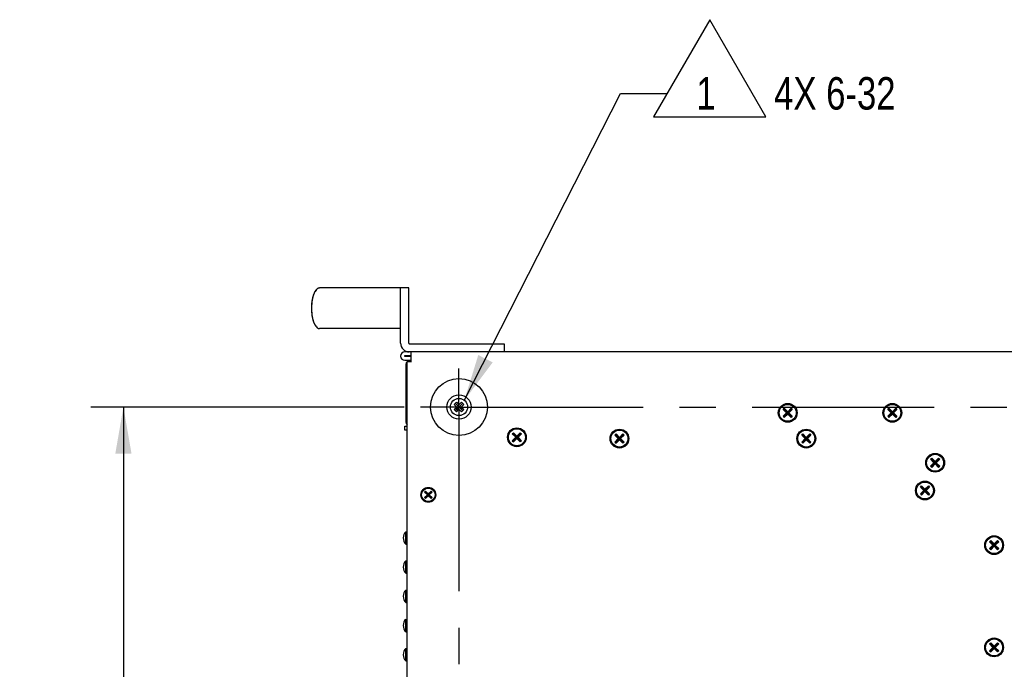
# Model space of a CAD drawing. Header units: inches. Extents: x 0 to 34, y 0 to 22.
# Tile 17 of 31: x 13.8 to 17.6, y 8.9 to 11.4. Entities that reach past the tile are written whole.
import ezdxf

# ---------------------------------------------------------------- set-up
doc = ezdxf.new("R2010")
doc.units = ezdxf.units.IN
doc.header["$LTSCALE"] = 1.87
doc.header["$MEASUREMENT"] = 0
doc.linetypes.add('CENTER', pattern=[0.6, 0.375, -0.075, 0.075, -0.075])
doc.layers.get('0').update_dxf_attribs({"linetype": 'CONTINUOUS'})
for name, color, linetype in [('DEFAULT_1', 7, 'CENTER'), ('DETAIL', 7, 'CONTINUOUS'), ('DIMENSIONS', 7, 'CONTINUOUS')]:
    doc.layers.add(name, color=color, linetype=linetype)
doc.styles.get("Standard").update_dxf_attribs({"font": 'txt', "width": 0.8})
doc.dimstyles.new('DIMSTYLE_4', dxfattribs={"dimtxt": 0.125, "dimasz": 0.18, "dimexe": 0.18, "dimexo": 0.0625, "dimgap": 0.09, "dimtad": 0, "dimtih": 1, "dimtoh": 1, "dimdec": 3, "dimlfac": 4, "dimzin": 4, "dimdsep": 46, "dimtxsty": 'STANDARD', "dimblk": '_FILLED', "dimblk1": '_FILLED', "dimblk2": '_FILLED', "dimcen": 0.09, "dimadec": 0, "dimazin": 0, "dimtp": 0.01, "dimtm": 0.01, "dimtfac": 1, "dimtdec": 3, "dimtofl": 0, "dimtmove": 0, "dimatfit": 3, "dimldrblk": '_FILLED', "dimfxl": 1, "dimtolj": 1, "dimtzin": 4, "dimarcsym": 0})

# ---------------------------------------------------------------- blocks, each defined once
blk = doc.blocks.new('_FILLED')
at = {"color": 0, "linetype": 'BYBLOCK'}
blk.add_solid([(0, 0), (-1, 0.174), (-1, -0.174)], dxfattribs=at)
blk = doc.blocks.new('*D14')
at = {"layer": 'DIMENSIONS', "color": 2, "linetype": 'CONTINUOUS'}
for p, q in [((15.2758, 9.9568), (14.0678, 9.9568)), ((14.1928, 9.9568), (14.1928, 8.3564)), ((14.1928, 6.1318), (14.1928, 7.9189)), ((15.2758, 6.1318), (14.0678, 6.1318))]:
    blk.add_line(p, q, dxfattribs=at)
at = {"layer": 'DIMENSIONS', "color": 2, "linetype": 'CONTINUOUS', "xscale": 0.18, "yscale": 0.18, "zscale": 0.18}
for p, rotation in [((14.1928, 9.9568), 90), ((14.1928, 6.1318), 270)]:
    blk.add_blockref('_FILLED', p, dxfattribs=dict(at, rotation=rotation))
at = {"layer": 'DIMENSIONS', "color": 2, "linetype": 'CONTINUOUS', "width": 0.8}
for s, p in [('15.300', (13.7928, 8.1689)), ('[', (13.7928, 7.9814)), ('388.62', (13.8928, 7.9814)), (']', (14.4928, 7.9814))]:
    blk.add_text(s, height=0.125, dxfattribs=at).set_placement(p)
blk = doc.blocks.new('FLAG_TRIANGLE_BL8', base_point=(16.4546, 10.7159))
at = {"layer": 'DETAIL', "color": 2, "linetype": 'CONTINUOUS'}
for p, q in [((16.4535, 11.4493), (16.2372, 11.0747)), ((16.6698, 11.0747), (16.4535, 11.4493)), ((15.5073, 9.9825), (16.1097, 11.1655)), ((16.1097, 11.1655), (16.2897, 11.1655)), ((16.2372, 11.0747), (16.6698, 11.0747))]:
    blk.add_line(p, q, dxfattribs=at)
blk.add_solid([(15.5612, 10.1571), (15.5073, 9.9825), (15.6169, 10.1288)], dxfattribs=at)
at = {"layer": 'DETAIL', "color": 2, "linetype": 'CONTINUOUS', "width": 0.8}
for s, p in [('1', (16.4019, 11.103)), ('4X 6-32', (16.7019, 11.103))]:
    blk.add_text(s, height=0.125, dxfattribs=at).set_placement(p)

msp = doc.modelspace()

# ---------------------------------------------------------------- linework, layer by layer
at = {"color": 7, "linetype": 'CONTINUOUS'}
for p, q in [((14.9491, 10.41547), (14.94539, 10.41492)), ((15.2616, 10.41547), (14.9491, 10.41547)), ((15.29285, 10.41559), (15.2616, 10.41559)), ((15.29285, 10.20259), (15.29285, 10.41559)), ((14.91785, 10.33772), (14.91785, 10.33697)), ((15.2616, 10.25922), (14.9491, 10.25922)), ((15.29485, 10.20059), (15.6616, 10.20059)), ((15.6616, 10.20059), (15.6616, 10.16934)), ((15.29485, 10.16934), (15.27785, 10.16934)), ((15.3021, 10.13184), (15.3021, 10.16934)), ((19.7416, 10.16934), (15.65818, 10.16934)), ((15.27785, 10.13684), (15.3021, 10.13684)), ((15.2866, 5.95534), (15.2866, 10.13184)), ((15.2866, 10.13184), (15.3041, 10.13184)), ((15.46846, 9.96635), (15.47734, 9.97523)), ((15.46846, 9.96635), (15.47797, 9.95684)), ((15.46846, 9.94733), (15.47797, 9.95684)), ((15.50079, 9.97079), (15.4729, 9.94289)), ((15.50079, 9.94289), (15.4729, 9.97079)), ((15.47734, 9.97523), (15.48685, 9.96572)), ((15.47734, 9.93845), (15.48685, 9.94796)), ((15.49573, 9.95684), (15.47797, 9.95684)), ((15.48685, 9.96572), (15.49636, 9.97523)), ((15.48685, 9.94796), (15.48685, 9.96572)), ((15.48685, 9.94796), (15.49636, 9.93845)), ((15.49573, 9.95684), (15.50523, 9.96635)), ((15.49573, 9.95684), (15.50523, 9.94733)), ((15.49636, 9.97523), (15.50523, 9.96635)), ((16.73662, 9.94758), (16.74111, 9.95207)), ((16.73662, 9.94758), (16.74986, 9.93434)), ((16.76983, 9.94983), (16.73886, 9.91885)), ((16.76983, 9.91885), (16.73886, 9.94983)), ((16.74111, 9.95207), (16.75435, 9.93883)), ((16.75435, 9.93883), (16.76759, 9.95207)), ((16.75884, 9.93434), (16.77208, 9.94758)), ((16.76759, 9.95207), (16.77208, 9.94758)), ((17.14012, 9.94758), (17.14461, 9.95207)), ((17.14012, 9.94758), (17.15336, 9.93434)), ((17.17333, 9.94983), (17.14236, 9.91885)), ((17.17333, 9.91885), (17.14236, 9.94983)), ((17.14461, 9.95207), (17.15785, 9.93883)), ((17.15785, 9.93883), (17.17109, 9.95207)), ((17.16234, 9.93434), (17.17558, 9.94758)), ((17.17109, 9.95207), (17.17558, 9.94758)), ((15.46846, 9.94733), (15.47734, 9.93845)), ((15.50523, 9.94733), (15.49636, 9.93845)), ((16.73662, 9.9211), (16.74986, 9.93434)), ((16.73662, 9.9211), (16.74111, 9.91661)), ((16.74111, 9.91661), (16.75435, 9.92985)), ((16.75884, 9.93434), (16.74986, 9.93434)), ((16.75435, 9.92985), (16.75435, 9.93883)), ((16.75435, 9.92985), (16.76759, 9.91661)), ((16.75884, 9.93434), (16.77208, 9.9211)), ((16.77208, 9.9211), (16.76759, 9.91661)), ((17.14012, 9.9211), (17.15336, 9.93434)), ((17.14012, 9.9211), (17.14461, 9.91661)), ((17.14461, 9.91661), (17.15785, 9.92985)), ((17.16234, 9.93434), (17.15336, 9.93434)), ((17.15785, 9.92985), (17.15785, 9.93883)), ((17.15785, 9.92985), (17.17109, 9.91661)), ((17.16234, 9.93434), (17.17558, 9.9211)), ((17.17558, 9.9211), (17.17109, 9.91661)), ((15.27785, 9.86709), (15.27785, 9.88259)), ((15.27785, 9.88259), (15.2866, 9.88259)), ((15.69237, 9.85333), (15.69686, 9.85782)), ((15.69237, 9.85333), (15.70561, 9.84009)), ((15.69237, 9.82685), (15.70561, 9.84009)), ((15.72558, 9.85558), (15.69461, 9.8246)), ((15.72558, 9.8246), (15.69461, 9.85558)), ((15.69686, 9.85782), (15.7101, 9.84458)), ((15.69686, 9.82236), (15.7101, 9.8356)), ((15.71459, 9.84009), (15.70561, 9.84009)), ((15.7101, 9.84458), (15.72334, 9.85782)), ((15.7101, 9.8356), (15.7101, 9.84458)), ((15.7101, 9.8356), (15.72334, 9.82236)), ((15.71459, 9.84009), (15.72783, 9.85333)), ((15.71459, 9.84009), (15.72783, 9.82685)), ((15.72334, 9.85782), (15.72783, 9.85333)), ((16.08787, 9.84833), (16.09236, 9.85282)), ((16.08787, 9.84833), (16.10111, 9.83509)), ((16.08787, 9.82185), (16.10111, 9.83509)), ((16.12108, 9.85058), (16.09011, 9.8196)), ((16.12108, 9.8196), (16.09011, 9.85058)), ((16.09236, 9.85282), (16.1056, 9.83958)), ((16.11009, 9.83509), (16.10111, 9.83509)), ((16.1056, 9.83958), (16.11884, 9.85282)), ((16.1056, 9.8306), (16.1056, 9.83958)), ((16.11009, 9.83509), (16.12333, 9.84833)), ((16.11009, 9.83509), (16.12333, 9.82185)), ((16.11884, 9.85282), (16.12333, 9.84833)), ((16.80837, 9.84833), (16.81286, 9.85282)), ((16.80837, 9.84833), (16.82161, 9.83509)), ((16.80837, 9.82185), (16.82161, 9.83509)), ((16.84158, 9.85058), (16.81061, 9.8196)), ((16.84158, 9.8196), (16.81061, 9.85058)), ((16.81286, 9.85282), (16.8261, 9.83958)), ((16.83059, 9.83509), (16.82161, 9.83509)), ((16.8261, 9.83958), (16.83934, 9.85282)), ((16.8261, 9.8306), (16.8261, 9.83958)), ((16.83059, 9.83509), (16.84383, 9.84833)), ((16.83059, 9.83509), (16.84383, 9.82185)), ((16.83934, 9.85282), (16.84383, 9.84833)), ((15.69237, 9.82685), (15.69686, 9.82236)), ((15.72783, 9.82685), (15.72334, 9.82236)), ((16.08787, 9.82185), (16.09236, 9.81736)), ((16.09236, 9.81736), (16.1056, 9.8306)), ((16.1056, 9.8306), (16.11884, 9.81736)), ((16.12333, 9.82185), (16.11884, 9.81736)), ((16.80837, 9.82185), (16.81286, 9.81736)), ((16.81286, 9.81736), (16.8261, 9.8306)), ((16.8261, 9.8306), (16.83934, 9.81736)), ((16.84383, 9.82185), (16.83934, 9.81736)), ((17.30513, 9.75521), (17.30962, 9.7597)), ((17.30962, 9.7597), (17.32286, 9.74646)), ((17.32286, 9.74646), (17.3361, 9.7597)), ((17.3361, 9.7597), (17.34059, 9.75521)), ((17.30513, 9.75521), (17.31837, 9.74197)), ((17.30513, 9.72873), (17.31837, 9.74197)), ((17.30513, 9.72873), (17.30962, 9.72424)), ((17.33835, 9.75746), (17.30737, 9.72648)), ((17.33835, 9.72648), (17.30737, 9.75746)), ((17.30962, 9.72424), (17.32286, 9.73748)), ((17.32735, 9.74197), (17.31837, 9.74197)), ((17.32286, 9.73748), (17.32286, 9.74646)), ((17.32286, 9.73748), (17.3361, 9.72424)), ((17.32735, 9.74197), (17.34059, 9.75521)), ((17.32735, 9.74197), (17.34059, 9.72873)), ((17.34059, 9.72873), (17.3361, 9.72424)), ((17.26589, 9.64833), (17.27038, 9.65282)), ((17.26589, 9.64833), (17.27913, 9.63509)), ((17.29911, 9.65058), (17.26814, 9.61961)), ((17.29911, 9.61961), (17.26814, 9.65058)), ((17.27038, 9.65282), (17.28362, 9.63958)), ((17.28362, 9.63958), (17.29687, 9.65282)), ((17.28812, 9.63509), (17.30136, 9.64833)), ((17.29687, 9.65282), (17.30136, 9.64833)), ((15.35432, 9.62894), (15.358, 9.63261)), ((15.35432, 9.62894), (15.36492, 9.61834)), ((15.35432, 9.60774), (15.36492, 9.61834)), ((15.35432, 9.60774), (15.358, 9.60407)), ((15.38103, 9.63078), (15.35616, 9.6059)), ((15.38103, 9.6059), (15.35616, 9.63078)), ((15.358, 9.63261), (15.3686, 9.62201)), ((15.358, 9.60407), (15.3686, 9.61467)), ((15.37227, 9.61834), (15.36492, 9.61834)), ((15.3686, 9.62201), (15.3792, 9.63261)), ((15.3686, 9.61467), (15.3686, 9.62201)), ((15.3686, 9.61467), (15.3792, 9.60407)), ((15.37227, 9.61834), (15.38287, 9.62894)), ((15.37227, 9.61834), (15.38287, 9.60774)), ((15.3792, 9.63261), (15.38287, 9.62894)), ((15.38287, 9.60774), (15.3792, 9.60407)), ((17.26589, 9.62185), (17.27913, 9.63509)), ((17.26589, 9.62185), (17.27038, 9.61736)), ((17.27038, 9.61736), (17.28362, 9.6306)), ((17.28812, 9.63509), (17.27913, 9.63509)), ((17.28362, 9.6306), (17.28362, 9.63958)), ((17.28362, 9.6306), (17.29687, 9.61736)), ((17.28812, 9.63509), (17.30136, 9.62185)), ((17.30136, 9.62185), (17.29687, 9.61736)), ((15.2816, 9.42859), (15.2816, 9.47609)), ((15.2816, 9.47609), (15.2866, 9.47609)), ((15.2816, 9.42859), (15.2866, 9.42859)), ((17.53255, 9.43777), (17.53704, 9.44226)), ((17.53255, 9.43777), (17.54579, 9.42453)), ((17.53255, 9.41129), (17.54579, 9.42453)), ((17.56577, 9.44002), (17.5348, 9.40904)), ((17.56577, 9.40904), (17.5348, 9.44002)), ((17.53704, 9.44226), (17.55028, 9.42902)), ((17.53704, 9.4068), (17.55028, 9.42004)), ((17.55477, 9.42453), (17.54579, 9.42453)), ((17.55028, 9.42902), (17.56352, 9.44226)), ((17.55028, 9.42004), (17.55028, 9.42902)), ((17.55028, 9.42004), (17.56352, 9.4068)), ((17.55477, 9.42453), (17.56801, 9.43777)), ((17.55477, 9.42453), (17.56801, 9.41129)), ((17.56352, 9.44226), (17.56801, 9.43777)), ((17.53255, 9.41129), (17.53704, 9.4068)), ((17.56801, 9.41129), (17.56352, 9.4068)), ((15.2816, 9.31609), (15.2816, 9.36359)), ((15.2816, 9.36359), (15.2866, 9.36359)), ((15.2816, 9.31609), (15.2866, 9.31609)), ((15.2816, 9.20359), (15.2816, 9.25109)), ((15.2816, 9.25109), (15.2866, 9.25109)), ((15.2816, 9.20359), (15.2866, 9.20359)), ((15.2816, 9.09109), (15.2816, 9.13859)), ((15.2816, 9.13859), (15.2866, 9.13859)), ((15.2816, 9.09109), (15.2866, 9.09109)), ((17.53255, 9.04377), (17.53704, 9.04826)), ((17.53255, 9.04377), (17.54579, 9.03053)), ((17.56577, 9.04602), (17.5348, 9.01504)), ((17.56577, 9.01504), (17.5348, 9.04602)), ((17.53704, 9.04826), (17.55028, 9.03502)), ((17.55028, 9.03502), (17.56352, 9.04826)), ((17.55477, 9.03053), (17.56801, 9.04377)), ((17.56352, 9.04826), (17.56801, 9.04377)), ((15.2816, 8.97859), (15.2816, 9.02609)), ((15.2816, 9.02609), (15.2866, 9.02609)), ((17.53255, 9.01729), (17.54579, 9.03053)), ((17.53255, 9.01729), (17.53704, 9.0128)), ((17.53704, 9.0128), (17.55028, 9.02604)), ((17.55477, 9.03053), (17.54579, 9.03053)), ((17.55028, 9.02604), (17.55028, 9.03502)), ((17.55028, 9.02604), (17.56352, 9.0128)), ((17.55477, 9.03053), (17.56801, 9.01729)), ((17.56801, 9.01729), (17.56352, 9.0128)), ((15.2816, 8.97859), (15.2866, 8.97859))]:
    msp.add_line(p, q, dxfattribs=at)
at = {"color": 3, "linetype": 'CONTINUOUS'}
for p, q in [((15.2616, 10.20259), (15.2616, 10.41559)), ((15.3021, 10.15384), (15.27785, 10.15384)), ((15.27785, 10.15234), (15.3021, 10.15234)), ((15.65818, 10.16934), (15.29485, 10.16934)), ((15.2821, 10.12134), (15.2821, 9.89809)), ((15.2821, 10.12134), (15.2866, 10.12134)), ((15.2821, 9.89809), (15.2866, 9.89809)), ((15.2866, 9.86709), (15.27785, 9.86709))]:
    msp.add_line(p, q, dxfattribs=at)
at = {"color": 7, "linetype": 'CONTINUOUS'}
for points in [[(14.94539, 10.41492), (14.94167, 10.41324), (14.93803, 10.41042), (14.93454, 10.40652), (14.9313, 10.40162), (14.92835, 10.39585), (14.92573, 10.38934), (14.92341, 10.38201), (14.92144, 10.37392), (14.91987, 10.36526)], [(14.91987, 10.36526), (14.91874, 10.3562), (14.91807, 10.34695), (14.91785, 10.33772)], [(14.91785, 10.33697), (14.91807, 10.32774), (14.91874, 10.31849), (14.91987, 10.30942), (14.92144, 10.30076), (14.92341, 10.29267), (14.92573, 10.28534), (14.92835, 10.27883), (14.9313, 10.27306), (14.93454, 10.26816), (14.93803, 10.26426), (14.94167, 10.26144), (14.94539, 10.25977), (14.9491, 10.25922)]]:
    msp.add_lwpolyline(points, dxfattribs=at)
for centre, radius in [((15.48685, 9.95684), 0.10938), ((15.48685, 9.95684), 0.04688), ((15.48685, 9.95684), 0.03288), ((16.75435, 9.93434), 0.03625), ((16.75435, 9.93434), 0.03269), ((17.15785, 9.93434), 0.03625), ((17.15785, 9.93434), 0.03269), ((15.7101, 9.84009), 0.03625), ((15.7101, 9.84009), 0.03269), ((16.1056, 9.83509), 0.03625), ((16.1056, 9.83509), 0.03269), ((16.8261, 9.83509), 0.03625), ((16.8261, 9.83509), 0.03269), ((17.32286, 9.74197), 0.03625), ((17.32286, 9.74197), 0.03269), ((15.3686, 9.61834), 0.02875), ((15.3686, 9.61834), 0.02625), ((17.28362, 9.63509), 0.03625), ((17.28362, 9.63509), 0.03269), ((17.55028, 9.42453), 0.03625), ((17.55028, 9.42453), 0.03269), ((17.55028, 9.03053), 0.03625), ((17.55028, 9.03053), 0.03269)]:
    msp.add_circle(centre, radius, dxfattribs=at)
at = {"color": 3, "linetype": 'CONTINUOUS'}
for centre, radius, start, end in [((15.29485, 10.20259), 0.03325, 180, 270), ((15.27785, 10.15309), 0.00075, 90, 270), ((15.2996, 10.11934), 0.0175, 138.43622, 173.43588), ((15.2996, 10.11934), 0.0175, 104.5445, 134.31052), ((15.2996, 9.90009), 0.0175, 186.56412, 221.56378)]:
    msp.add_arc(centre, radius, start, end, dxfattribs=at)
at = {"color": 7, "linetype": 'CONTINUOUS'}
for centre, radius, start, end in [((15.29485, 10.20259), 0.002, 180, 270), ((15.27785, 10.15309), 0.01625, 90, 270), ((15.3048, 9.45234), 0.0332, 134.33269, 225.66731), ((15.3048, 9.33984), 0.0332, 134.33269, 225.66731), ((15.3048, 9.22734), 0.0332, 134.33269, 225.66731), ((15.3048, 9.11484), 0.0332, 134.33269, 225.66731), ((15.3048, 9.00234), 0.0332, 134.33269, 225.66731)]:
    msp.add_arc(centre, radius, start, end, dxfattribs=at)
for points, knots in [([(14.9453, 10.41489), (14.94456, 10.41466), (14.94179, 10.41357), (14.93706, 10.41003), (14.93247, 10.4039), (14.92919, 10.39781), (14.92697, 10.39278), (14.92494, 10.38724), (14.9225, 10.37907), (14.92046, 10.36965), (14.91939, 10.36201), (14.91907, 10.35922)], [0, 0, 0, 0, 0.0624831, 0.2309174, 0.3993517, 0.4835688, 0.567786, 0.6520031, 0.7362203, 0.9046546, 1, 1, 1, 1]), ([(14.91907, 10.35922), (14.91882, 10.35708), (14.91812, 10.34992), (14.91785, 10.34267), (14.91785, 10.33772)], [0, 0, 0, 0, 0.3026164, 1, 1, 1, 1]), ([(14.91785, 10.33697), (14.91785, 10.33201), (14.91823, 10.3219), (14.92003, 10.30701), (14.9225, 10.29561), (14.92494, 10.28745), (14.92697, 10.2819), (14.92919, 10.27687), (14.93247, 10.27078), (14.93706, 10.26466), (14.94304, 10.26017), (14.9471, 10.25922), (14.9491, 10.25922)], [0, 0, 0, 0, 0.125, 0.25, 0.375, 0.4375, 0.5, 0.5625, 0.625, 0.75, 0.875, 1, 1, 1, 1])]:
    msp.add_open_spline(points, degree=3, knots=knots, dxfattribs=at)
msp.add_open_spline([(14.9491, 10.41547), (14.94784, 10.41547), (14.94657, 10.41528), (14.9453, 10.41489)], degree=3, dxfattribs=at)
at = {"layer": 'DEFAULT_1', "color": 7, "linetype": 'CENTER'}
for p, q in [((15.48685, 9.96572), (15.48685, 10.10534)), ((15.47797, 9.95684), (15.33835, 9.95684)), ((15.48685, 9.94796), (15.48685, 6.26583)), ((15.49573, 9.95684), (19.3531, 9.95684))]:
    msp.add_line(p, q, dxfattribs=at)

# ---------------------------------------------------------------- block references
at = {"layer": 'DETAIL', "color": 2, "linetype": 'CONTINUOUS'}
msp.add_blockref('FLAG_TRIANGLE_BL8', (16.45461, 10.71592), dxfattribs=at)

# ---------------------------------------------------------------- dimensions: what is measured, and where the dimension line sits
at = {"layer": 'DIMENSIONS', "color": 2, "linetype": 'CONTINUOUS'}
dim = msp.add_linear_dim(base=(14.19285, 6.13184), p1=(15.27585, 9.95684), p2=(15.27585, 6.13184), angle=270, dimstyle='DIMSTYLE_4', dxfattribs=at)
dim.commit()
dim.dimension.update_dxf_attribs({"geometry": '*D14', "text_midpoint": (14.19285, 8.13764), "dimtype": 160})

doc.saveas('drawing.dxf')
